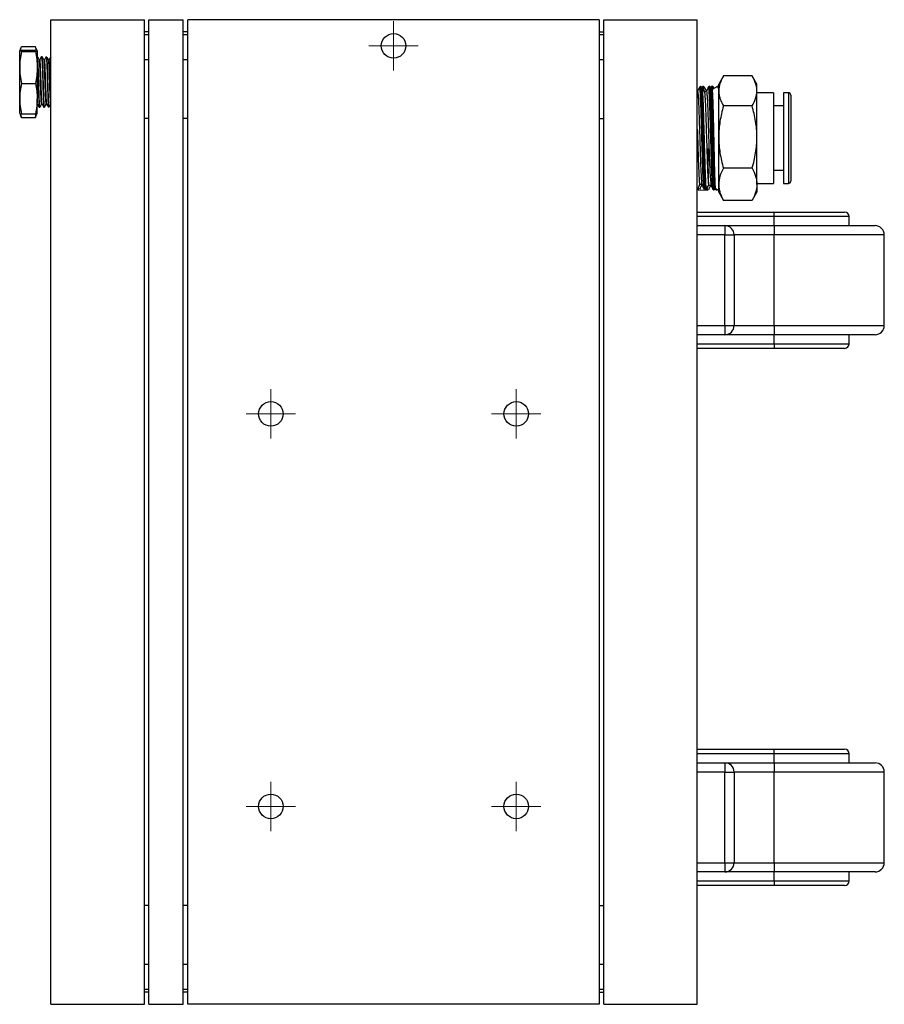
# Model space of a CAD drawing. Header units: inches. Extents: x 5 to 46.8, y 2.9 to 36.5.
# Tile 1 of 10: x 5 to 12, y 2.9 to 10.8. Entities that reach past the tile are written whole.
import ezdxf

# ---------------------------------------------------------------- set-up
doc = ezdxf.new("R2010")
doc.units = ezdxf.units.IN
doc.header["$MEASUREMENT"] = 0

# ---------------------------------------------------------------- blocks, each defined once
blk = doc.blocks.new('SW_CENTERMARKSYMBOL_80')
at = {"color": 0, "linetype": 'Continuous', "lineweight": 18}
for p, q in [((0, 0.1), (0, 0.1984)), ((0, 0), (0, 0.1)), ((-0.1, 0), (-0.1984, 0)), ((0, 0), (-0.1, 0)), ((0, 0), (0, -0.1)), ((0, 0), (0.1, 0)), ((0.1, 0), (0.1984, 0)), ((0, -0.1), (0, -0.1984))]:
    blk.add_line(p, q, dxfattribs=at)
blk = doc.blocks.new('SW_CENTERMARKSYMBOL_81')
at = {"color": 0, "linetype": 'Continuous', "lineweight": 18}
for p, q in [((0, 0.1), (0, 0.1984)), ((0, 0), (0, 0.1)), ((-0.1, 0), (-0.1984, 0)), ((0, 0), (-0.1, 0)), ((0, 0), (0, -0.1)), ((0, 0), (0.1, 0)), ((0.1, 0), (0.1984, 0)), ((0, -0.1), (0, -0.1984))]:
    blk.add_line(p, q, dxfattribs=at)
blk = doc.blocks.new('SW_CENTERMARKSYMBOL_82')
at = {"color": 0, "linetype": 'Continuous', "lineweight": 18}
for p, q in [((0, 0.1), (0, 0.1984)), ((0, 0), (0, 0.1)), ((-0.1, 0), (-0.1984, 0)), ((0, 0), (-0.1, 0)), ((0, 0), (0, -0.1)), ((0, 0), (0.1, 0)), ((0.1, 0), (0.1984, 0)), ((0, -0.1), (0, -0.1984))]:
    blk.add_line(p, q, dxfattribs=at)
blk = doc.blocks.new('SW_CENTERMARKSYMBOL_83')
at = {"color": 0, "linetype": 'Continuous', "lineweight": 18}
for p, q in [((0, 0.1), (0, 0.1984)), ((0, 0), (0, 0.1)), ((-0.1, 0), (-0.1984, 0)), ((0, 0), (-0.1, 0)), ((0, 0), (0, -0.1)), ((0, 0), (0.1, 0)), ((0.1, 0), (0.1984, 0)), ((0, -0.1), (0, -0.1984))]:
    blk.add_line(p, q, dxfattribs=at)
blk = doc.blocks.new('SW_CENTERMARKSYMBOL_84')
at = {"color": 0, "linetype": 'Continuous', "lineweight": 18}
for p, q in [((0, 0.1), (0, 0.1984)), ((0, 0), (0, 0.1)), ((-0.1, 0), (-0.1984, 0)), ((0, 0), (-0.1, 0)), ((0, 0), (0, -0.1)), ((0, 0), (0.1, 0)), ((0.1, 0), (0.1984, 0)), ((0, -0.1), (0, -0.1984))]:
    blk.add_line(p, q, dxfattribs=at)

msp = doc.modelspace()

# ---------------------------------------------------------------- linework, layer by layer
at = {"color": 7, "linetype": 'Continuous', "lineweight": 25}
for p, q in [((5.2643, 2.942), (5.2643, 10.842)), ((5.2643, 10.842), (6.0143, 10.842)), ((6.0143, 2.942), (6.0143, 10.842)), ((6.0513, 10.842), (6.3263, 10.842)), ((6.0513, 2.942), (6.0513, 10.842)), ((6.3263, 2.942), (6.3263, 10.842)), ((6.3633, 2.942), (6.3633, 10.842)), ((9.6633, 10.842), (6.3633, 10.842)), ((9.6633, 10.842), (9.6633, 2.942)), ((9.7003, 10.842), (10.4503, 10.842)), ((9.7003, 2.942), (9.7003, 10.842)), ((10.4503, 2.942), (10.4503, 10.842)), ((6.0513, 10.744), (6.0143, 10.744)), ((6.0513, 10.7204), (6.0143, 10.7204)), ((6.3633, 10.744), (6.3263, 10.744)), ((6.3633, 10.7204), (6.3263, 10.7204)), ((9.6633, 10.744), (9.7003, 10.744)), ((9.7003, 10.7204), (9.6633, 10.7204)), ((5.0211, 10.6109), (5.0143, 10.592)), ((5.0143, 10.4579), (5.0143, 10.5918)), ((5.0187, 10.5939), (5.0283, 10.6272)), ((5.0283, 10.6272), (5.1402, 10.6272)), ((5.0283, 10.5977), (5.1402, 10.5977)), ((5.1498, 10.5939), (5.1402, 10.6272)), ((5.1543, 10.592), (5.1474, 10.6109)), ((5.1543, 10.5918), (5.1543, 10.4579)), ((5.0283, 10.5858), (5.1402, 10.5858)), ((5.1579, 10.5444), (5.1543, 10.5445)), ((5.1592, 10.5399), (5.1579, 10.5442)), ((5.1765, 10.5202), (5.172, 10.5202)), ((5.1745, 10.5201), (5.1721, 10.5201)), ((5.1899, 10.5434), (5.188, 10.5434)), ((5.195, 10.5432), (5.1899, 10.5434)), ((5.1967, 10.5371), (5.1954, 10.5393)), ((5.2135, 10.5191), (5.209, 10.5191)), ((5.2116, 10.519), (5.2091, 10.519)), ((5.2269, 10.5422), (5.225, 10.5423)), ((5.232, 10.542), (5.2269, 10.5422)), ((5.2328, 10.5376), (5.2305, 10.5417)), ((5.2486, 10.518), (5.2459, 10.518)), ((5.2505, 10.5178), (5.2461, 10.5178)), ((5.264, 10.541), (5.2621, 10.5411)), ((5.2637, 10.5394), (5.264, 10.5402)), ((5.2643, 10.541), (5.264, 10.541)), ((6.0143, 10.5235), (6.0513, 10.5235)), ((6.3263, 10.5235), (6.3633, 10.5235)), ((9.6633, 10.5235), (9.7003, 10.5235)), ((5.0143, 10.2081), (5.0143, 10.4579)), ((5.1543, 10.4579), (5.1543, 10.2081)), ((10.6575, 10.3874), (10.6215, 10.325)), ((10.8899, 10.392), (10.6602, 10.392)), ((10.9286, 10.325), (10.8926, 10.3874)), ((5.0283, 10.33), (5.1402, 10.33)), ((10.4511, 10.2703), (10.4503, 10.2717)), ((10.4524, 10.2679), (10.4507, 10.271)), ((10.4693, 10.3019), (10.4685, 10.2997)), ((10.4777, 10.3071), (10.477, 10.307)), ((10.4872, 10.3021), (10.4868, 10.3013)), ((10.4961, 10.3077), (10.4939, 10.3074)), ((10.4981, 10.3078), (10.4962, 10.3076)), ((10.5052, 10.3023), (10.5055, 10.3029)), ((10.5489, 10.3093), (10.5484, 10.3092)), ((10.5515, 10.3094), (10.549, 10.3093)), ((10.5586, 10.3043), (10.5581, 10.3033)), ((10.5595, 10.3044), (10.559, 10.3036)), ((10.5676, 10.3098), (10.5656, 10.3097)), ((10.5687, 10.3099), (10.5677, 10.3099)), ((10.612, 10.3065), (10.57, 10.2822)), ((10.5849, 10.2908), (10.577, 10.305)), ((10.6208, 10.3115), (10.612, 10.3065)), ((10.6206, 10.3115), (10.6194, 10.3116)), ((10.6215, 10.3115), (10.6207, 10.3115)), ((10.6215, 10.2707), (10.6215, 10.325)), ((10.6215, 9.8995), (10.6215, 10.2707)), ((10.9286, 10.2707), (10.9286, 10.325)), ((10.9286, 9.8995), (10.9286, 10.2707)), ((5.0143, 10.0922), (5.0143, 10.2081)), ((5.1543, 10.0922), (5.1543, 10.2081)), ((10.4521, 10.2662), (10.4503, 10.2638)), ((10.5098, 10.2675), (10.5099, 10.2655)), ((11.0625, 10.2561), (10.9286, 10.2561)), ((11.0625, 10.2561), (11.0625, 10.0795)), ((11.1806, 10.2561), (11.1412, 10.2561)), ((11.1412, 10.2561), (11.1412, 10.0795)), ((11.2003, 10.2365), (11.2003, 10.0694)), ((5.1695, 10.1399), (5.1713, 10.14)), ((5.1713, 10.14), (5.1764, 10.1402)), ((5.1904, 10.1644), (5.1948, 10.1644)), ((5.1904, 10.1642), (5.1929, 10.1642)), ((5.2065, 10.1411), (5.2085, 10.1412)), ((5.2085, 10.1412), (5.2134, 10.1413)), ((5.2274, 10.1655), (5.2319, 10.1655)), ((5.2276, 10.1655), (5.2299, 10.1655)), ((5.2436, 10.1422), (5.2455, 10.1423)), ((5.2455, 10.1423), (5.2505, 10.1425)), ((5.2505, 10.1431), (5.2502, 10.1428)), ((10.8899, 10.1495), (10.6602, 10.1495)), ((11.1412, 10.1498), (11.0625, 10.1498)), ((5.0143, 10.092), (5.0212, 10.073)), ((5.0237, 10.0739), (5.0283, 10.0567)), ((5.0283, 10.0862), (5.1402, 10.0862)), ((5.0283, 10.0567), (5.1402, 10.0567)), ((5.1448, 10.0739), (5.1402, 10.0567)), ((5.1473, 10.073), (5.1543, 10.092)), ((11.0625, 10.0795), (11.0625, 9.5278)), ((11.1412, 10.0795), (11.1412, 9.5278)), ((11.2003, 10.0694), (11.2003, 9.5475)), ((10.6215, 9.5207), (10.6215, 9.8995)), ((10.9286, 9.5207), (10.9286, 9.8995)), ((10.8899, 9.6495), (10.6602, 9.6495)), ((11.0625, 9.6341), (11.1412, 9.6341)), ((10.4509, 9.4836), (10.4514, 9.484)), ((10.4857, 9.5188), (10.487, 9.5174)), ((10.4894, 9.5171), (10.491, 9.5187)), ((10.5228, 9.4808), (10.5229, 9.4807)), ((10.5403, 9.481), (10.5409, 9.4813)), ((10.5423, 9.5155), (10.5438, 9.517)), ((10.5427, 9.5174), (10.5629, 9.5058)), ((10.5941, 9.4783), (10.5981, 9.4855)), ((10.5975, 9.4858), (10.6215, 9.472)), ((10.5983, 9.4863), (10.5982, 9.4857)), ((10.6215, 9.4589), (10.6215, 9.5207)), ((10.9286, 9.5278), (11.0625, 9.5278)), ((10.9286, 9.5207), (10.9286, 9.4589)), ((11.1412, 9.5278), (11.1806, 9.5278)), ((10.4605, 9.4773), (10.4623, 9.4775)), ((10.4605, 9.477), (10.5319, 9.4748)), ((10.5112, 9.4761), (10.5131, 9.4756)), ((10.5848, 9.4734), (10.586, 9.4736)), ((10.5937, 9.4781), (10.5942, 9.4797)), ((10.5943, 9.4786), (10.5943, 9.4785)), ((10.6012, 9.4732), (10.6032, 9.473)), ((10.6036, 9.4729), (10.6041, 9.4729)), ((10.6215, 9.4589), (10.6575, 9.3965)), ((10.8926, 9.3966), (10.9286, 9.4589)), ((10.6602, 9.392), (10.6579, 9.3968)), ((10.8899, 9.392), (10.6602, 9.392)), ((10.8922, 9.3968), (10.8899, 9.392)), ((10.4503, 9.2988), (11.0666, 9.2988)), ((11.0666, 9.2619), (10.4503, 9.2619)), ((11.0666, 9.2619), (11.0666, 9.2988)), ((11.0666, 9.2988), (11.6321, 9.2988)), ((11.0666, 9.1895), (11.0666, 9.2619)), ((11.669, 9.2619), (11.0666, 9.2619)), ((11.669, 9.1895), (11.669, 9.2619)), ((10.4503, 9.1895), (10.6717, 9.1895)), ((10.6717, 9.1895), (10.6717, 9.1156)), ((10.6717, 9.1895), (11.0666, 9.1895)), ((11.0666, 9.1895), (11.0666, 9.1156)), ((11.0666, 9.1895), (11.8764, 9.1895)), ((10.6717, 9.1156), (10.4503, 9.1156)), ((10.6717, 8.3883), (10.6717, 9.1156)), ((10.6717, 9.1156), (10.7455, 9.1156)), ((10.7455, 9.1156), (10.7455, 8.3883)), ((11.0666, 9.1156), (10.7455, 9.1156)), ((11.0666, 8.3883), (11.0666, 9.1156)), ((11.9503, 9.1156), (11.0666, 9.1156)), ((11.9503, 8.3883), (11.9503, 9.1156)), ((10.4503, 8.3883), (10.6717, 8.3883)), ((10.6717, 8.3883), (10.6717, 8.3145)), ((10.6717, 8.3883), (10.7455, 8.3883)), ((10.7455, 8.3883), (11.0666, 8.3883)), ((11.0666, 8.3883), (11.0666, 8.3145)), ((11.0666, 8.3883), (11.9503, 8.3883)), ((10.6717, 8.3145), (10.4503, 8.3145)), ((11.0666, 8.3145), (10.6717, 8.3145)), ((11.8764, 8.3145), (11.0666, 8.3145)), ((11.0666, 8.242), (11.0666, 8.3145)), ((11.669, 8.242), (11.669, 8.3145)), ((10.4503, 8.242), (11.0666, 8.242)), ((11.0666, 8.242), (11.669, 8.242)), ((11.0666, 8.242), (11.0666, 8.2051)), ((11.0666, 8.2051), (10.4503, 8.2051)), ((11.6321, 8.2051), (11.0666, 8.2051)), ((10.4503, 4.9888), (11.0666, 4.9888)), ((11.0666, 4.9519), (11.0666, 4.9888)), ((11.0666, 4.9888), (11.6321, 4.9888)), ((11.0666, 4.9519), (10.4503, 4.9519)), ((11.0666, 4.8795), (11.0666, 4.9519)), ((11.669, 4.9519), (11.0666, 4.9519)), ((11.669, 4.8795), (11.669, 4.9519)), ((10.4503, 4.8795), (10.6717, 4.8795)), ((10.6717, 4.8795), (10.6717, 4.8056)), ((10.6717, 4.8795), (11.0666, 4.8795)), ((11.0666, 4.8795), (11.0666, 4.8056)), ((11.0666, 4.8795), (11.8764, 4.8795)), ((10.6717, 4.8056), (10.4503, 4.8056)), ((10.6717, 4.0783), (10.6717, 4.8056)), ((10.6717, 4.8056), (10.7455, 4.8056)), ((10.7455, 4.8056), (10.7455, 4.0783)), ((11.0666, 4.8056), (10.7455, 4.8056)), ((11.0666, 4.0783), (11.0666, 4.8056)), ((11.9503, 4.8056), (11.0666, 4.8056)), ((11.9503, 4.0783), (11.9503, 4.8056)), ((10.4503, 4.0783), (10.6717, 4.0783)), ((10.6717, 4.0783), (10.7455, 4.0783)), ((10.6717, 4.0783), (10.6717, 4.0045)), ((10.7455, 4.0783), (11.0666, 4.0783)), ((11.0666, 4.0783), (11.0666, 4.0045)), ((11.0666, 4.0783), (11.9503, 4.0783)), ((10.6717, 4.0045), (10.4503, 4.0045)), ((11.0666, 4.0045), (10.6717, 4.0045)), ((11.8764, 4.0045), (11.0666, 4.0045)), ((11.0666, 3.932), (11.0666, 4.0045)), ((11.669, 3.932), (11.669, 4.0045)), ((10.4503, 3.932), (11.0666, 3.932)), ((11.0666, 3.8951), (10.4503, 3.8951)), ((11.0666, 3.932), (11.0666, 3.8951)), ((11.0666, 3.932), (11.669, 3.932)), ((11.6321, 3.8951), (11.0666, 3.8951)), ((6.0513, 3.2604), (6.0143, 3.2604)), ((6.3633, 3.2604), (6.3263, 3.2604)), ((9.7003, 3.2604), (9.6633, 3.2604)), ((6.0143, 3.0635), (6.0513, 3.0635)), ((6.0513, 3.04), (6.0143, 3.04)), ((6.3263, 3.0635), (6.3633, 3.0635)), ((6.3633, 3.04), (6.3263, 3.04)), ((9.6633, 3.0635), (9.7003, 3.0635)), ((9.6633, 3.04), (9.7003, 3.04)), ((5.2643, 2.942), (6.0143, 2.942)), ((6.0513, 2.942), (6.3263, 2.942)), ((9.6633, 2.942), (6.3633, 2.942)), ((9.7003, 2.942), (10.4503, 2.942))]:
    msp.add_line(p, q, dxfattribs=at)
at = {"color": 8, "linetype": 'Continuous', "lineweight": 25}
for p, q in [((5.1592, 10.5399), (5.1583, 10.5424)), ((10.4697, 10.3007), (10.4693, 10.3019)), ((11.1806, 10.2561), (11.1806, 10.0795)), ((6.0513, 10.049), (6.0143, 10.049)), ((6.3633, 10.049), (6.3263, 10.049)), ((9.6633, 10.049), (9.7003, 10.049)), ((11.1806, 10.0795), (11.1806, 9.5278)), ((10.4893, 9.5196), (10.4894, 9.52)), ((6.0513, 3.735), (6.0143, 3.735)), ((6.3633, 3.735), (6.3263, 3.735)), ((9.6633, 3.735), (9.7003, 3.735))]:
    msp.add_line(p, q, dxfattribs=at)
at = {"color": 7, "linetype": 'Continuous', "lineweight": 25, "flags": 128}
msp.add_lwpolyline([(10.5433, 9.5185), (10.5427, 9.5187), (10.5416, 9.5296), (10.5405, 9.5513), (10.5395, 9.5819), (10.5387, 9.6224), (10.538, 9.6757), (10.5378, 9.6999), (10.5377, 9.737), (10.538, 9.7771), (10.5386, 9.7976), (10.5389, 9.8034), (10.5392, 9.8058), (10.5394, 9.807), (10.5395, 9.8074), (10.5396, 9.8077), (10.5396, 9.8079), (10.5397, 9.808), (10.5398, 9.8081), (10.5398, 9.8081), (10.5399, 9.8081), (10.5399, 9.8081), (10.54, 9.8081), (10.54, 9.808), (10.5402, 9.8077), (10.5406, 9.806), (10.5414, 9.7995), (10.5434, 9.7736), (10.5456, 9.7345), (10.5465, 9.7154), (10.5474, 9.6967), (10.5474, 9.6967)], dxfattribs=at)
at = {"color": 7, "linetype": 'Continuous', "lineweight": 25}
for centre in [(8.0133, 10.6321), (7.029, 7.6794), (8.9975, 7.6794), (7.029, 4.5298), (8.9975, 4.5298)]:
    msp.add_circle(centre, 0.0984, dxfattribs=at)
for centre, radius, start, end in [((11.1806, 10.2365), 0.0197, 0, 90), ((11.1806, 9.5475), 0.0197, 270, 0), ((11.6321, 9.2619), 0.0369, 0, 90), ((10.6717, 9.1156), 0.0738, 0, 90), ((11.8764, 9.1156), 0.0738, 0, 90), ((10.6717, 8.3883), 0.0738, 270, 0), ((11.8764, 8.3883), 0.0738, 270, 0), ((11.6321, 8.242), 0.0369, 270, 0), ((11.6321, 4.9519), 0.0369, 0, 90), ((10.6717, 4.8056), 0.0738, 0, 90), ((11.8764, 4.8056), 0.0738, 0, 90), ((10.6717, 4.0783), 0.0738, 270, 0), ((11.8764, 4.0783), 0.0738, 270, 0), ((11.6321, 3.932), 0.0369, 270, 0)]:
    msp.add_arc(centre, radius, start, end, dxfattribs=at)
for points, knots in [([(5.0143, 10.5918), (5.0143, 10.5928), (5.0156, 10.5938), (5.0205, 10.5958), (5.024, 10.5968), (5.0283, 10.5977)], [0, 0, 0, 0, 0.5, 0.5, 1, 1, 1, 1]), ([(5.1543, 10.5918), (5.1543, 10.5928), (5.1529, 10.5938), (5.148, 10.5958), (5.1445, 10.5968), (5.1402, 10.5977)], [0, 0, 0, 0, 0.5, 0.5, 1, 1, 1, 1]), ([(5.0283, 10.5858), (5.024, 10.5646), (5.0204, 10.5432), (5.0155, 10.5005), (5.0143, 10.4792), (5.0143, 10.4579)], [0, 0, 0, 0, 0.5, 0.5, 1, 1, 1, 1]), ([(5.1402, 10.5858), (5.1445, 10.5646), (5.1481, 10.5432), (5.153, 10.5005), (5.1543, 10.4792), (5.1543, 10.4579)], [0, 0, 0, 0, 0.5, 0.5, 1, 1, 1, 1]), ([(5.1543, 10.5389), (5.1548, 10.5328), (5.1558, 10.5206), (5.1578, 10.4814), (5.1596, 10.427), (5.1615, 10.3599), (5.1638, 10.291), (5.1654, 10.2276), (5.1677, 10.1778), (5.1695, 10.1454), (5.1707, 10.1424), (5.1713, 10.1409)], [0, 0, 0, 0, 0.098794, 0.197589, 0.313784, 0.429984, 0.546033, 0.662166, 0.778216, 0.894198, 1, 1, 1, 1]), ([(5.1722, 10.5199), (5.1699, 10.5239), (5.1652, 10.5319), (5.1606, 10.5399), (5.1583, 10.5439)], [0, 0, 0, 0, 0.499973, 1, 1, 1, 1]), ([(5.1643, 10.4395), (5.1638, 10.4521), (5.1634, 10.4639), (5.1624, 10.4859), (5.162, 10.4957), (5.1611, 10.5129), (5.1608, 10.5203), (5.16, 10.5323), (5.1596, 10.5369), (5.1592, 10.5399)], [0, 0, 0, 0, 0.25, 0.25, 0.5, 0.5, 0.75, 0.75, 1, 1, 1, 1]), ([(5.1904, 10.1652), (5.1903, 10.165), (5.1896, 10.1617), (5.1882, 10.1742), (5.1862, 10.2046), (5.1842, 10.252), (5.1822, 10.3096), (5.1802, 10.3709), (5.1782, 10.4291), (5.1762, 10.4774), (5.1742, 10.5087), (5.1727, 10.5225), (5.172, 10.5193), (5.1719, 10.5189)], [0, 0, 0, 0, 0.0091945, 0.1174196, 0.2256887, 0.3340507, 0.4423569, 0.5507991, 0.6592162, 0.7676727, 0.8762291, 0.9847252, 1, 1, 1, 1]), ([(5.1878, 10.5433), (5.1855, 10.5394), (5.181, 10.5317), (5.1766, 10.524), (5.1744, 10.5201)], [0, 0, 0, 0, 0.506869, 1, 1, 1, 1]), ([(5.1898, 10.5434), (5.1875, 10.5395), (5.183, 10.5316), (5.1784, 10.5238), (5.1762, 10.5199)], [0, 0, 0, 0, 0.500042, 1, 1, 1, 1]), ([(5.1946, 10.1655), (5.194, 10.1679), (5.1928, 10.1727), (5.1908, 10.2052), (5.1888, 10.2518), (5.1868, 10.3096), (5.1848, 10.3709), (5.1828, 10.4291), (5.1808, 10.4774), (5.1788, 10.5087), (5.1773, 10.5225), (5.1766, 10.5193), (5.1765, 10.5189)], [0, 0, 0, 0, 0.100866, 0.211157, 0.321543, 0.431872, 0.542339, 0.652781, 0.763263, 0.873847, 0.984369, 1, 1, 1, 1]), ([(5.1899, 10.5417), (5.1903, 10.5413), (5.1912, 10.5404), (5.1933, 10.5164), (5.195, 10.4736), (5.1969, 10.4139), (5.1992, 10.3463), (5.2008, 10.2782), (5.2031, 10.2172), (5.205, 10.1711), (5.2067, 10.1441), (5.2079, 10.1437), (5.2084, 10.1435)], [0, 0, 0, 0, 0.073985, 0.171326, 0.27884, 0.386358, 0.493738, 0.601197, 0.708574, 0.815896, 0.923253, 1, 1, 1, 1]), ([(5.1996, 10.4839), (5.1996, 10.4845), (5.1989, 10.5009), (5.1973, 10.527), (5.196, 10.5422), (5.1953, 10.5423), (5.1952, 10.5424)], [0, 0, 0, 0, 0.0153223, 0.4698331, 0.9248866, 1, 1, 1, 1]), ([(5.2092, 10.5188), (5.2069, 10.5228), (5.2022, 10.5309), (5.1976, 10.5389), (5.1953, 10.5429)], [0, 0, 0, 0, 0.499961, 1, 1, 1, 1]), ([(5.2274, 10.168), (5.227, 10.1677), (5.226, 10.1669), (5.2243, 10.1875), (5.2222, 10.2264), (5.2202, 10.2792), (5.2182, 10.3391), (5.2162, 10.3992), (5.2142, 10.4533), (5.2122, 10.4935), (5.2105, 10.5158), (5.2095, 10.5161), (5.2092, 10.5163)], [0, 0, 0, 0, 0.063654, 0.173485, 0.283293, 0.393243, 0.503141, 0.61311, 0.723142, 0.83314, 0.943282, 1, 1, 1, 1]), ([(5.2249, 10.5423), (5.2226, 10.5383), (5.2181, 10.5305), (5.2135, 10.5227), (5.2113, 10.5188)], [0, 0, 0, 0, 0.500038, 1, 1, 1, 1]), ([(5.2267, 10.5422), (5.2244, 10.5383), (5.2199, 10.5305), (5.2154, 10.5226), (5.2131, 10.5187)], [0, 0, 0, 0, 0.500033, 1, 1, 1, 1]), ([(5.2317, 10.1683), (5.2314, 10.1682), (5.2305, 10.1678), (5.2289, 10.1877), (5.2269, 10.2264), (5.2249, 10.2793), (5.2229, 10.3391), (5.2209, 10.3992), (5.2189, 10.4533), (5.2169, 10.4936), (5.2151, 10.5167), (5.2139, 10.5168), (5.2135, 10.5168)], [0, 0, 0, 0, 0.043648, 0.153716, 0.263761, 0.373948, 0.484082, 0.594288, 0.704557, 0.814793, 0.925171, 1, 1, 1, 1]), ([(5.2265, 10.5402), (5.2266, 10.541), (5.2273, 10.5461), (5.2291, 10.5336), (5.2307, 10.5024), (5.2329, 10.451), (5.2349, 10.3879), (5.2366, 10.3195), (5.239, 10.2538), (5.2407, 10.1977), (5.2428, 10.1595), (5.2444, 10.1413), (5.2452, 10.1441), (5.2454, 10.1448)], [0, 0, 0, 0, 0.018018, 0.123408, 0.228842, 0.33424, 0.439526, 0.544883, 0.65012, 0.755381, 0.860622, 0.96574, 1, 1, 1, 1]), ([(5.235, 10.5168), (5.2344, 10.5256), (5.2334, 10.5394), (5.2325, 10.5391), (5.2322, 10.539)], [0, 0, 0, 0, 0.643358, 1, 1, 1, 1]), ([(5.2463, 10.5175), (5.2439, 10.5215), (5.2396, 10.529), (5.2353, 10.5364), (5.2333, 10.5399)], [0, 0, 0, 0, 0.535861, 1, 1, 1, 1]), ([(5.2401, 10.3829), (5.2397, 10.397), (5.2392, 10.4105), (5.2383, 10.4365), (5.2378, 10.4491), (5.237, 10.472), (5.2366, 10.4825), (5.2358, 10.5015), (5.2354, 10.5099), (5.235, 10.5168)], [0, 0, 0, 0, 0.25, 0.25, 0.5, 0.5, 0.75, 0.75, 1, 1, 1, 1]), ([(5.2444, 10.5173), (5.2443, 10.5175), (5.2442, 10.5184), (5.2441, 10.5175), (5.244, 10.5167)], [0, 0, 0, 0, 0.195052, 1, 1, 1, 1]), ([(5.2643, 10.1666), (5.2636, 10.1691), (5.2623, 10.1742), (5.2603, 10.2052), (5.2583, 10.251), (5.2563, 10.3077), (5.2543, 10.3683), (5.2523, 10.4257), (5.2503, 10.4741), (5.2483, 10.5059), (5.2468, 10.5197), (5.246, 10.5167), (5.2459, 10.5162)], [0, 0, 0, 0, 0.104716, 0.213898, 0.323016, 0.432246, 0.541487, 0.650738, 0.760117, 0.869431, 0.978848, 1, 1, 1, 1]), ([(5.2618, 10.5411), (5.2595, 10.5372), (5.255, 10.5294), (5.2505, 10.5216), (5.2483, 10.5178)], [0, 0, 0, 0, 0.503309, 1, 1, 1, 1]), ([(5.2633, 10.5401), (5.2612, 10.5365), (5.2568, 10.529), (5.2525, 10.5214), (5.2502, 10.5175)], [0, 0, 0, 0, 0.47894, 1, 1, 1, 1]), ([(5.2643, 10.2218), (5.2638, 10.2318), (5.2627, 10.2572), (5.2609, 10.3079), (5.2589, 10.3682), (5.2569, 10.4257), (5.2549, 10.4741), (5.2529, 10.5059), (5.2515, 10.5197), (5.2507, 10.5167), (5.2505, 10.5162)], [0, 0, 0, 0, 0.095052, 0.241048, 0.387059, 0.533084, 0.679278, 0.825387, 0.971633, 1, 1, 1, 1]), ([(5.1693, 10.2719), (5.1689, 10.2854), (5.1684, 10.2993), (5.1677, 10.3209), (5.1675, 10.3281), (5.167, 10.3425), (5.1668, 10.3497), (5.1662, 10.3712), (5.1658, 10.3855), (5.165, 10.4134), (5.1647, 10.4269), (5.1643, 10.4395)], [0, 0, 0, 0, 0.25, 0.25, 0.375, 0.375, 0.5, 0.5, 0.75, 0.75, 1, 1, 1, 1]), ([(5.2047, 10.3272), (5.2045, 10.3343), (5.2043, 10.3416), (5.2038, 10.3559), (5.2033, 10.3702), (5.2029, 10.3842), (5.2024, 10.3981), (5.2022, 10.4051), (5.2016, 10.4253), (5.2012, 10.4381), (5.2004, 10.4623), (5.2001, 10.4737), (5.1996, 10.4839)], [0, 0, 0, 0, 0.125, 0.125, 0.25, 0.375, 0.375, 0.5, 0.5, 0.75, 0.75, 1, 1, 1, 1]), ([(5.2451, 10.221), (5.2447, 10.2324), (5.2442, 10.2445), (5.2433, 10.2703), (5.2429, 10.284), (5.242, 10.3117), (5.2416, 10.3258), (5.2409, 10.3545), (5.2405, 10.3689), (5.2401, 10.3829)], [0, 0, 0, 0, 0.25, 0.25, 0.5, 0.5, 0.75, 0.75, 1, 1, 1, 1]), ([(10.6602, 10.392), (10.6484, 10.3721), (10.6387, 10.3521), (10.6252, 10.3118), (10.6215, 10.2914), (10.6215, 10.2707)], [0, 0, 0, 0, 0.5, 0.5, 1, 1, 1, 1]), ([(10.9286, 10.2707), (10.9286, 10.281), (10.9277, 10.2914), (10.9241, 10.3118), (10.9215, 10.3219), (10.9114, 10.3522), (10.9017, 10.3722), (10.8899, 10.392)], [0, 0, 0, 0, 0.25, 0.25, 0.5, 0.5, 1, 1, 1, 1]), ([(5.0283, 10.33), (5.024, 10.3098), (5.0204, 10.2894), (5.0155, 10.2487), (5.0143, 10.2284), (5.0143, 10.2081)], [0, 0, 0, 0, 0.5, 0.5, 1, 1, 1, 1]), ([(5.1402, 10.33), (5.1445, 10.3098), (5.1481, 10.2894), (5.153, 10.2487), (5.1543, 10.2284), (5.1543, 10.2081)], [0, 0, 0, 0, 0.5, 0.5, 1, 1, 1, 1]), ([(5.1744, 10.153), (5.1739, 10.158), (5.1735, 10.1645), (5.1728, 10.1762), (5.1725, 10.1805), (5.1721, 10.1895), (5.1719, 10.1943), (5.1713, 10.2096), (5.1709, 10.2209), (5.1701, 10.2453), (5.1697, 10.2584), (5.1693, 10.2719)], [0, 0, 0, 0, 0.25, 0.25, 0.375, 0.375, 0.5, 0.5, 0.75, 0.75, 1, 1, 1, 1]), ([(5.2097, 10.1809), (5.2093, 10.1894), (5.2089, 10.1991), (5.2079, 10.2209), (5.2075, 10.2327), (5.2066, 10.2577), (5.2062, 10.2712), (5.2055, 10.2987), (5.2051, 10.3128), (5.2047, 10.3272)], [0, 0, 0, 0, 0.25, 0.25, 0.5, 0.5, 0.75, 0.75, 1, 1, 1, 1]), ([(10.4686, 10.3014), (10.4657, 10.2954), (10.4599, 10.2834), (10.4541, 10.2714), (10.4512, 10.2654)], [0, 0, 0, 0, 0.500034, 1, 1, 1, 1]), ([(10.5042, 9.4824), (10.5041, 9.4824), (10.5034, 9.4822), (10.502, 9.4932), (10.5, 9.5154), (10.4981, 9.5497), (10.4962, 9.5932), (10.4943, 9.6454), (10.4924, 9.7045), (10.4905, 9.769), (10.4885, 9.8369), (10.4866, 9.9063), (10.4847, 9.9754), (10.4828, 10.042), (10.4809, 10.1044), (10.4789, 10.1606), (10.477, 10.2094), (10.4751, 10.2489), (10.4732, 10.2783), (10.4714, 10.2965), (10.4702, 10.2994), (10.4697, 10.3007)], [0, 0, 0, 0, 0.009135, 0.064769, 0.120402, 0.17602, 0.231637, 0.287238, 0.342839, 0.398424, 0.454009, 0.509578, 0.565146, 0.620699, 0.676252, 0.731788, 0.787325, 0.842845, 0.898365, 0.953869, 1, 1, 1, 1]), ([(10.4797, 10.3073), (10.4797, 10.3073), (10.4792, 10.3076), (10.4784, 10.3073), (10.4777, 10.3071)], [0, 0, 0, 0, 0.006457, 1, 1, 1, 1]), ([(10.5066, 10.2673), (10.5033, 10.2731), (10.4968, 10.2848), (10.4903, 10.2964), (10.487, 10.3022)], [0, 0, 0, 0, 0.499977, 1, 1, 1, 1]), ([(10.4872, 10.3005), (10.4875, 10.3001), (10.4885, 10.2989), (10.4901, 10.2841), (10.492, 10.2579), (10.494, 10.2203), (10.4959, 10.174), (10.4978, 10.1191), (10.4997, 10.0583), (10.5016, 9.9921), (10.5036, 9.9237), (10.5055, 9.8537), (10.5074, 9.7855), (10.5093, 9.7196), (10.5112, 9.6592), (10.5132, 9.6049), (10.5151, 9.5592), (10.517, 9.5224), (10.5189, 9.497), (10.5205, 9.4831), (10.5215, 9.4824), (10.5218, 9.4822)], [0, 0, 0, 0, 0.030813, 0.085296, 0.141362, 0.195861, 0.251943, 0.306458, 0.362556, 0.417087, 0.473201, 0.527749, 0.583879, 0.638442, 0.694588, 0.749167, 0.80533, 0.859925, 0.916104, 0.970715, 1, 1, 1, 1]), ([(10.5239, 10.2702), (10.521, 10.2752), (10.5149, 10.2861), (10.5088, 10.297), (10.5055, 10.3028)], [0, 0, 0, 0, 0.465415, 1, 1, 1, 1]), ([(10.54, 10.3037), (10.5371, 10.2977), (10.5313, 10.2856), (10.5255, 10.2736), (10.5226, 10.2676)], [0, 0, 0, 0, 0.500032, 1, 1, 1, 1]), ([(10.5756, 9.4808), (10.5754, 9.481), (10.5745, 9.4817), (10.573, 9.4949), (10.571, 9.5202), (10.5691, 9.5567), (10.5672, 9.6026), (10.5653, 9.6567), (10.5634, 9.7175), (10.5615, 9.7832), (10.5595, 9.852), (10.5576, 9.922), (10.5557, 9.991), (10.5538, 10.0572), (10.5519, 10.1187), (10.5499, 10.1738), (10.548, 10.2207), (10.5461, 10.2585), (10.5442, 10.2854), (10.5423, 10.3018), (10.5411, 10.303), (10.5405, 10.3036)], [0, 0, 0, 0, 0.021037, 0.075784, 0.130514, 0.185245, 0.23996, 0.294675, 0.349375, 0.404074, 0.458758, 0.513441, 0.568109, 0.622776, 0.677428, 0.73208, 0.786717, 0.841353, 0.895973, 0.950593, 1, 1, 1, 1]), ([(10.5713, 10.2816), (10.5703, 10.2834), (10.566, 10.291), (10.5617, 10.2986), (10.5584, 10.3044)], [0, 0, 0, 0, 0.237643, 1, 1, 1, 1]), ([(10.5586, 10.3029), (10.5588, 10.3029), (10.5596, 10.3028), (10.5611, 10.2907), (10.563, 10.2667), (10.565, 10.2315), (10.5669, 10.1864), (10.5688, 10.1334), (10.5707, 10.073), (10.5726, 10.008), (10.5746, 9.9391), (10.5765, 9.8694), (10.5784, 9.7997), (10.5803, 9.7333), (10.5822, 9.6707), (10.5842, 9.615), (10.5861, 9.5667), (10.588, 9.5279), (10.5899, 9.4995), (10.5916, 9.4827), (10.5927, 9.4806), (10.5932, 9.4797)], [0, 0, 0, 0, 0.0181, 0.07425, 0.128831, 0.184996, 0.239593, 0.295775, 0.350388, 0.406586, 0.461214, 0.517428, 0.572073, 0.628303, 0.682963, 0.73921, 0.793886, 0.850149, 0.90484, 0.961119, 1, 1, 1, 1]), ([(10.5718, 10.282), (10.5717, 10.2838), (10.571, 10.2952), (10.5696, 10.3064), (10.5683, 10.3089), (10.5677, 10.3102)], [0, 0, 0, 0, 0.083124, 0.538591, 1, 1, 1, 1]), ([(10.5979, 9.4865), (10.5975, 9.4871), (10.5966, 9.4883), (10.5953, 9.504), (10.5938, 9.5307), (10.5923, 9.5676), (10.5908, 9.614), (10.5893, 9.6677), (10.5879, 9.7281), (10.5864, 9.7923), (10.5849, 9.8597), (10.5834, 9.9271), (10.5819, 9.9939), (10.5804, 10.0569), (10.579, 10.1154), (10.5775, 10.1668), (10.576, 10.2105), (10.5745, 10.2447), (10.5731, 10.2684), (10.5718, 10.2806), (10.5711, 10.2808), (10.5709, 10.2809)], [0, 0, 0, 0, 0.043876, 0.10051, 0.155303, 0.2117, 0.266263, 0.322422, 0.376754, 0.432676, 0.486777, 0.542461, 0.596332, 0.651779, 0.705419, 0.760628, 0.814037, 0.86901, 0.922188, 0.976923, 1, 1, 1, 1]), ([(10.5771, 10.3035), (10.5775, 10.3029), (10.5784, 10.3017), (10.5793, 10.2925), (10.5797, 10.2878)], [0, 0, 0, 0, 0.488318, 1, 1, 1, 1]), ([(10.6191, 10.2917), (10.6191, 10.2917), (10.6188, 10.2917), (10.6184, 10.2925), (10.6169, 10.2955), (10.6155, 10.3017), (10.6136, 10.3065), (10.6125, 10.3063), (10.6121, 10.3063)], [0, 0, 0, 0, 0.001972, 0.017595, 0.079833, 0.328626, 0.719168, 1, 1, 1, 1]), ([(10.6215, 10.2707), (10.6215, 10.2604), (10.6224, 10.2501), (10.626, 10.2297), (10.6286, 10.2195), (10.6387, 10.1892), (10.6484, 10.1693), (10.6602, 10.1495)], [0, 0, 0, 0, 0.25, 0.25, 0.5, 0.5, 1, 1, 1, 1]), ([(10.8899, 10.1495), (10.9017, 10.1693), (10.9115, 10.1893), (10.9249, 10.2297), (10.9286, 10.2501), (10.9286, 10.2707)], [0, 0, 0, 0, 0.5, 0.5, 1, 1, 1, 1]), ([(5.0143, 10.2081), (5.0143, 10.1877), (5.0155, 10.1674), (5.0204, 10.1268), (5.024, 10.1064), (5.0283, 10.0862)], [0, 0, 0, 0, 0.5, 0.5, 1, 1, 1, 1]), ([(5.1543, 10.2081), (5.1543, 10.1877), (5.153, 10.1674), (5.1481, 10.1268), (5.1445, 10.1064), (5.1402, 10.0862)], [0, 0, 0, 0, 0.5, 0.5, 1, 1, 1, 1]), ([(5.2502, 10.1428), (5.2498, 10.1437), (5.2493, 10.1461), (5.2484, 10.1538), (5.2479, 10.1592), (5.2471, 10.1726), (5.2467, 10.1806), (5.2459, 10.1991), (5.2456, 10.2096), (5.2451, 10.221)], [0, 0, 0, 0, 0.25, 0.25, 0.5, 0.5, 0.75, 0.75, 1, 1, 1, 1]), ([(10.5227, 10.2677), (10.5219, 10.2666), (10.5204, 10.2642), (10.5148, 10.2623), (10.5091, 10.2639), (10.5074, 10.2662), (10.5066, 10.2674)], [0, 0, 0, 0, 0.247591, 0.500133, 0.752607, 1, 1, 1, 1]), ([(5.1557, 10.1635), (5.158, 10.1595), (5.1625, 10.1517), (5.167, 10.1439), (5.1693, 10.14)], [0, 0, 0, 0, 0.4999559, 1, 1, 1, 1]), ([(5.1576, 10.1633), (5.1599, 10.1594), (5.1644, 10.1516), (5.169, 10.1437), (5.1712, 10.1398)], [0, 0, 0, 0, 0.499973, 1, 1, 1, 1]), ([(5.1764, 10.1428), (5.1761, 10.142), (5.1756, 10.1401), (5.175, 10.1462), (5.1745, 10.1514), (5.1744, 10.153)], [0, 0, 0, 0, 0.3350759, 0.7985561, 1, 1, 1, 1]), ([(5.1768, 10.1407), (5.1791, 10.1447), (5.1837, 10.1526), (5.1883, 10.1605), (5.1905, 10.1644)], [0, 0, 0, 0, 0.506361, 1, 1, 1, 1]), ([(5.1927, 10.1644), (5.195, 10.1605), (5.1991, 10.1534), (5.2032, 10.1463), (5.2051, 10.1431)], [0, 0, 0, 0, 0.551578, 1, 1, 1, 1]), ([(5.1946, 10.1648), (5.1969, 10.1608), (5.2014, 10.153), (5.206, 10.1452), (5.2082, 10.1413)], [0, 0, 0, 0, 0.499966, 1, 1, 1, 1]), ([(5.2138, 10.1427), (5.2136, 10.1421), (5.2128, 10.1388), (5.2116, 10.148), (5.2105, 10.1649), (5.21, 10.1761), (5.2097, 10.1809)], [0, 0, 0, 0, 0.092657, 0.577595, 0.817295, 1, 1, 1, 1]), ([(5.2138, 10.1417), (5.2162, 10.1457), (5.2208, 10.1538), (5.2254, 10.1618), (5.2278, 10.1658)], [0, 0, 0, 0, 0.500028, 1, 1, 1, 1]), ([(5.2297, 10.1658), (5.232, 10.1619), (5.2365, 10.1541), (5.2411, 10.1462), (5.2433, 10.1423)], [0, 0, 0, 0, 0.499966, 1, 1, 1, 1]), ([(5.2317, 10.1659), (5.2339, 10.1619), (5.2385, 10.1541), (5.243, 10.1463), (5.2453, 10.1424)], [0, 0, 0, 0, 0.499966, 1, 1, 1, 1]), ([(5.2508, 10.1427), (5.2531, 10.1467), (5.2576, 10.1545), (5.2621, 10.1622), (5.2643, 10.166)], [0, 0, 0, 0, 0.5185045, 1, 1, 1, 1]), ([(10.6602, 10.1495), (10.6484, 10.1086), (10.6387, 10.0674), (10.6252, 9.9842), (10.6215, 9.9421), (10.6215, 9.8995)], [0, 0, 0, 0, 0.5, 0.5, 1, 1, 1, 1]), ([(10.9286, 9.8995), (10.9286, 9.9207), (10.9277, 9.942), (10.9241, 9.9842), (10.9215, 10.0051), (10.9114, 10.0676), (10.9017, 10.1087), (10.8899, 10.1495)], [0, 0, 0, 0, 0.25, 0.25, 0.5, 0.5, 1, 1, 1, 1]), ([(5.0283, 10.0567), (5.028, 10.058), (5.0253, 10.0669), (5.0245, 10.076), (5.0238, 10.0837)], [0, 0, 0, 0, 0.142825, 1, 1, 1, 1]), ([(5.1402, 10.0567), (5.1406, 10.058), (5.1432, 10.0669), (5.144, 10.076), (5.1447, 10.0837)], [0, 0, 0, 0, 0.142825, 1, 1, 1, 1]), ([(10.6215, 9.8995), (10.6215, 9.8783), (10.6224, 9.857), (10.626, 9.8148), (10.6286, 9.7939), (10.6387, 9.7314), (10.6484, 9.6903), (10.6602, 9.6495)], [0, 0, 0, 0, 0.25, 0.25, 0.5, 0.5, 1, 1, 1, 1]), ([(10.8899, 9.6495), (10.9017, 9.6904), (10.9115, 9.7316), (10.9249, 9.8148), (10.9286, 9.8569), (10.9286, 9.8995)], [0, 0, 0, 0, 0.5, 0.5, 1, 1, 1, 1]), ([(10.5474, 9.6967), (10.5489, 9.6675), (10.5518, 9.6092), (10.5555, 9.555), (10.5586, 9.5243), (10.5608, 9.5103), (10.562, 9.5087), (10.5624, 9.5082)], [0, 0, 0, 0, 0.287872, 0.575699, 0.748265, 0.925762, 1, 1, 1, 1]), ([(10.6602, 9.6495), (10.6484, 9.6285), (10.6386, 9.6071), (10.6252, 9.5641), (10.6215, 9.5425), (10.6215, 9.5207)], [0, 0, 0, 0, 0.5, 0.5, 1, 1, 1, 1]), ([(10.8899, 9.6495), (10.9017, 9.6285), (10.9115, 9.6071), (10.925, 9.5641), (10.9286, 9.5425), (10.9286, 9.5207)], [0, 0, 0, 0, 0.5, 0.5, 1, 1, 1, 1]), ([(10.4511, 9.484), (10.4514, 9.4831), (10.4519, 9.4815), (10.4563, 9.4773), (10.4595, 9.4774), (10.4605, 9.4775)], [0, 0, 0, 0, 0.548715, 0.856504, 1, 1, 1, 1]), ([(10.4513, 9.4828), (10.4545, 9.4886), (10.4611, 9.5002), (10.4676, 9.5118), (10.4708, 9.5176)], [0, 0, 0, 0, 0.500024, 1, 1, 1, 1]), ([(10.4698, 9.4823), (10.4731, 9.4881), (10.4792, 9.499), (10.4853, 9.5098), (10.4881, 9.5149)], [0, 0, 0, 0, 0.53463, 1, 1, 1, 1]), ([(10.4709, 9.5177), (10.4717, 9.5188), (10.4734, 9.5211), (10.4791, 9.5228), (10.484, 9.5212), (10.4852, 9.5194), (10.4857, 9.5188)], [0, 0, 0, 0, 0.279132, 0.564046, 0.849039, 1, 1, 1, 1]), ([(10.4869, 9.5174), (10.4898, 9.5114), (10.4956, 9.4994), (10.5014, 9.4874), (10.5043, 9.4814)], [0, 0, 0, 0, 0.499967, 1, 1, 1, 1]), ([(10.5228, 9.4807), (10.526, 9.4865), (10.5326, 9.4981), (10.5391, 9.5097), (10.5423, 9.5156)], [0, 0, 0, 0, 0.500023, 1, 1, 1, 1]), ([(10.5413, 9.48), (10.5445, 9.4858), (10.5499, 9.4955), (10.5553, 9.5051), (10.5575, 9.5089)], [0, 0, 0, 0, 0.6033827, 1, 1, 1, 1]), ([(10.5619, 9.5079), (10.5636, 9.5043), (10.5682, 9.4948), (10.5728, 9.4852), (10.5757, 9.4792)], [0, 0, 0, 0, 0.3737912, 1, 1, 1, 1]), ([(10.6034, 9.474), (10.603, 9.4737), (10.6021, 9.4732), (10.6012, 9.4811), (10.6007, 9.4855)], [0, 0, 0, 0, 0.442424, 1, 1, 1, 1]), ([(10.6215, 9.5207), (10.6215, 9.5098), (10.6224, 9.4989), (10.626, 9.477), (10.6286, 9.4661), (10.6388, 9.4339), (10.6485, 9.4128), (10.6602, 9.392)], [0, 0, 0, 0, 0.25, 0.25, 0.5, 0.5, 1, 1, 1, 1]), ([(10.9286, 9.5207), (10.9286, 9.5098), (10.9277, 9.4989), (10.9241, 9.477), (10.9215, 9.4661), (10.9113, 9.4339), (10.9016, 9.4128), (10.8899, 9.392)], [0, 0, 0, 0, 0.25, 0.25, 0.5, 0.5, 1, 1, 1, 1]), ([(10.5302, 9.4753), (10.5307, 9.475), (10.5313, 9.4746), (10.5319, 9.4748), (10.5321, 9.4749)], [0, 0, 0, 0, 0.778606, 1, 1, 1, 1]), ([(10.5826, 9.4736), (10.5829, 9.4735), (10.5835, 9.4731), (10.5844, 9.4733), (10.585, 9.4734)], [0, 0, 0, 0, 0.37514, 1, 1, 1, 1])]:
    msp.add_open_spline(points, degree=3, knots=knots, dxfattribs=at)
for points in [[(5.0283, 10.5858), (5.0197, 10.5877), (5.0143, 10.5897), (5.0143, 10.5918)], [(5.1402, 10.5858), (5.1488, 10.5877), (5.1543, 10.5897), (5.1543, 10.5918)], [(5.0143, 10.4579), (5.0143, 10.4151), (5.0196, 10.3725), (5.0283, 10.33)], [(5.1543, 10.4579), (5.1543, 10.4151), (5.1489, 10.3725), (5.1402, 10.33)], [(5.0143, 10.0922), (5.0143, 10.0902), (5.0197, 10.0882), (5.0283, 10.0862)], [(5.1543, 10.0922), (5.1543, 10.0902), (5.1488, 10.0882), (5.1402, 10.0862)]]:
    msp.add_open_spline(points, degree=3, dxfattribs=at)
at = {"color": 8, "linetype": 'Continuous', "lineweight": 25}
for points, knots in [([(10.4777, 10.307), (10.4778, 10.3071), (10.4784, 10.3091), (10.4798, 10.3017), (10.4817, 10.2842), (10.4836, 10.254), (10.4855, 10.2142), (10.4874, 10.1648), (10.4894, 10.108), (10.4913, 10.0446), (10.4932, 9.9774), (10.4951, 9.9071), (10.4971, 9.837), (10.499, 9.7679), (10.5009, 9.7028), (10.5028, 9.6425), (10.5047, 9.5898), (10.5066, 9.5453), (10.5086, 9.5108), (10.5105, 9.4875), (10.5121, 9.4758), (10.5131, 9.4765), (10.5134, 9.4768)], [0, 0, 0, 0, 0.005112, 0.058013, 0.112449, 0.165366, 0.219817, 0.272749, 0.327216, 0.380163, 0.434646, 0.487608, 0.542107, 0.595084, 0.649598, 0.70259, 0.75712, 0.810128, 0.864674, 0.917696, 0.972258, 1, 1, 1, 1]), ([(10.5134, 9.4764), (10.513, 9.4766), (10.5118, 9.4771), (10.5101, 9.4916), (10.5081, 9.5175), (10.5063, 9.5542), (10.5043, 9.6007), (10.5024, 9.6551), (10.5005, 9.7167), (10.4986, 9.7827), (10.4966, 9.8524), (10.4947, 9.9225), (10.4928, 9.9924), (10.4909, 10.0588), (10.489, 10.1211), (10.4871, 10.1762), (10.4851, 10.2238), (10.4832, 10.2616), (10.4813, 10.2888), (10.4795, 10.305), (10.4783, 10.3063), (10.4777, 10.3069)], [0, 0, 0, 0, 0.039496, 0.094061, 0.147073, 0.201623, 0.254619, 0.309153, 0.362134, 0.416653, 0.469618, 0.524121, 0.577072, 0.631559, 0.684495, 0.738966, 0.791887, 0.846343, 0.899248, 0.953688, 1, 1, 1, 1]), ([(10.5006, 10.2781), (10.5005, 10.2785), (10.4999, 10.2894), (10.4986, 10.2999), (10.4971, 10.3092), (10.4964, 10.3074), (10.4962, 10.307)], [0, 0, 0, 0, 0.01741, 0.466296, 0.9024, 1, 1, 1, 1]), ([(10.4962, 10.3066), (10.4965, 10.3069), (10.4974, 10.308), (10.4988, 10.2991), (10.5, 10.2847), (10.5005, 10.2782)], [0, 0, 0, 0, 0.196716, 0.640008, 1, 1, 1, 1]), ([(10.5226, 10.2672), (10.5227, 10.2674), (10.5237, 10.2734), (10.5256, 10.2633), (10.5285, 10.2351), (10.5313, 10.1826), (10.5342, 10.1126), (10.5371, 10.0285), (10.5398, 9.9396), (10.5424, 9.8525), (10.5449, 9.7704), (10.5466, 9.7213), (10.5474, 9.6967)], [0, 0, 0, 0, 0.005056, 0.120291, 0.235555, 0.350849, 0.466168, 0.581512, 0.696886, 0.797904, 0.89894, 1, 1, 1, 1]), ([(10.5491, 10.3061), (10.5495, 10.3074), (10.55, 10.3094), (10.5512, 10.3032), (10.5527, 10.2913), (10.5546, 10.2637), (10.5565, 10.2255), (10.5585, 10.1782), (10.5604, 10.1223), (10.5623, 10.0603), (10.5642, 9.9929), (10.5661, 9.9233), (10.5681, 9.8521), (10.57, 9.7827), (10.5719, 9.7157), (10.5738, 9.6543), (10.5757, 9.5991), (10.5776, 9.5527), (10.5796, 9.5155), (10.5815, 9.4896), (10.5832, 9.4749), (10.5843, 9.4745), (10.5848, 9.4743)], [0, 0, 0, 0, 0.028958, 0.046782, 0.099693, 0.154139, 0.207065, 0.261526, 0.314467, 0.368944, 0.4219, 0.476393, 0.529364, 0.583872, 0.636858, 0.691382, 0.744383, 0.798922, 0.851938, 0.906493, 0.959524, 1, 1, 1, 1]), ([(10.5848, 9.4734), (10.5842, 9.4744), (10.583, 9.4764), (10.5811, 9.4943), (10.5792, 9.5227), (10.5772, 9.5621), (10.5753, 9.6105), (10.5734, 9.6673), (10.5715, 9.7299), (10.5696, 9.7977), (10.5677, 9.8675), (10.5657, 9.9387), (10.5638, 10.0079), (10.5619, 10.0743), (10.56, 10.135), (10.558, 10.1893), (10.5562, 10.2347), (10.5542, 10.2708), (10.5523, 10.2953), (10.5506, 10.3086), (10.5496, 10.3084), (10.5491, 10.3083)], [0, 0, 0, 0, 0.052216, 0.105234, 0.15979, 0.212792, 0.267332, 0.32032, 0.374845, 0.427817, 0.482326, 0.535284, 0.589777, 0.64272, 0.697198, 0.750125, 0.804588, 0.857499, 0.911947, 0.964844, 1, 1, 1, 1]), ([(10.5676, 10.3093), (10.5678, 10.3096), (10.5686, 10.3114), (10.5699, 10.3039), (10.5712, 10.2899), (10.5717, 10.2832)], [0, 0, 0, 0, 0.096949, 0.571477, 1, 1, 1, 1]), ([(10.6215, 10.3105), (10.6215, 10.3106), (10.6211, 10.3116), (10.6208, 10.311), (10.6206, 10.3105)], [0, 0, 0, 0, 0.157068, 1, 1, 1, 1]), ([(10.4522, 10.2638), (10.4528, 10.2631), (10.4545, 10.2615), (10.4571, 10.2318), (10.4599, 10.1807), (10.4628, 10.1107), (10.4656, 10.0271), (10.4685, 9.9349), (10.4714, 9.84), (10.4742, 9.7483), (10.4771, 9.6657), (10.4799, 9.5969), (10.4828, 9.5478), (10.4852, 9.521), (10.4866, 9.5203), (10.4871, 9.52)], [0, 0, 0, 0, 0.058885, 0.140534, 0.222201, 0.303886, 0.385592, 0.467319, 0.549063, 0.630825, 0.71261, 0.794414, 0.876235, 0.958075, 1, 1, 1, 1]), ([(10.5065, 10.2648), (10.507, 10.2642), (10.5086, 10.2626), (10.5111, 10.2335), (10.5139, 10.1825), (10.5168, 10.1122), (10.5197, 10.0283), (10.5225, 9.9358), (10.5254, 9.8404), (10.5282, 9.7483), (10.5311, 9.6652), (10.5339, 9.5961), (10.5368, 9.5461), (10.5396, 9.5164), (10.5415, 9.5163), (10.5424, 9.5162)], [0, 0, 0, 0, 0.049579, 0.129049, 0.20854, 0.288049, 0.367575, 0.447122, 0.526688, 0.606271, 0.685872, 0.765494, 0.845136, 0.924793, 1, 1, 1, 1]), ([(10.4503, 9.9623), (10.4505, 9.953), (10.4518, 9.9129), (10.454, 9.8401), (10.4568, 9.7486), (10.4597, 9.666), (10.4625, 9.5974), (10.4654, 9.5479), (10.4682, 9.5188), (10.47, 9.5186), (10.4708, 9.5186)], [0, 0, 0, 0, 0.041599, 0.180179, 0.318791, 0.45744, 0.596122, 0.734832, 0.873576, 1, 1, 1, 1]), ([(10.4588, 9.483), (10.4586, 9.4835), (10.4582, 9.4849), (10.4577, 9.4903), (10.4574, 9.4938)], [0, 0, 0, 0, 0.374096, 1, 1, 1, 1]), ([(10.4574, 9.4937), (10.4578, 9.4888), (10.4583, 9.4832), (10.4588, 9.482), (10.4589, 9.4818)], [0, 0, 0, 0, 0.869114, 1, 1, 1, 1]), ([(10.5301, 9.4819), (10.5298, 9.4829), (10.5294, 9.4844), (10.529, 9.4897), (10.5288, 9.4915)], [0, 0, 0, 0, 0.6586469, 1, 1, 1, 1]), ([(10.5293, 9.4865), (10.5294, 9.4853), (10.5302, 9.4773), (10.5311, 9.4736), (10.5318, 9.4753), (10.5319, 9.4756)], [0, 0, 0, 0, 0.124201, 0.87349, 1, 1, 1, 1])]:
    msp.add_open_spline(points, degree=3, knots=knots, dxfattribs=at)

# ---------------------------------------------------------------- block references
at = {"color": 7, "linetype": 'Continuous', "lineweight": 18}
for name, p in [('SW_CENTERMARKSYMBOL_82', (8.0133, 10.6321)), ('SW_CENTERMARKSYMBOL_83', (7.029, 7.6794)), ('SW_CENTERMARKSYMBOL_84', (8.9975, 7.6794)), ('SW_CENTERMARKSYMBOL_80', (7.029, 4.5298)), ('SW_CENTERMARKSYMBOL_81', (8.9975, 4.5298))]:
    msp.add_blockref(name, p, dxfattribs=at)

doc.saveas('drawing.dxf')
